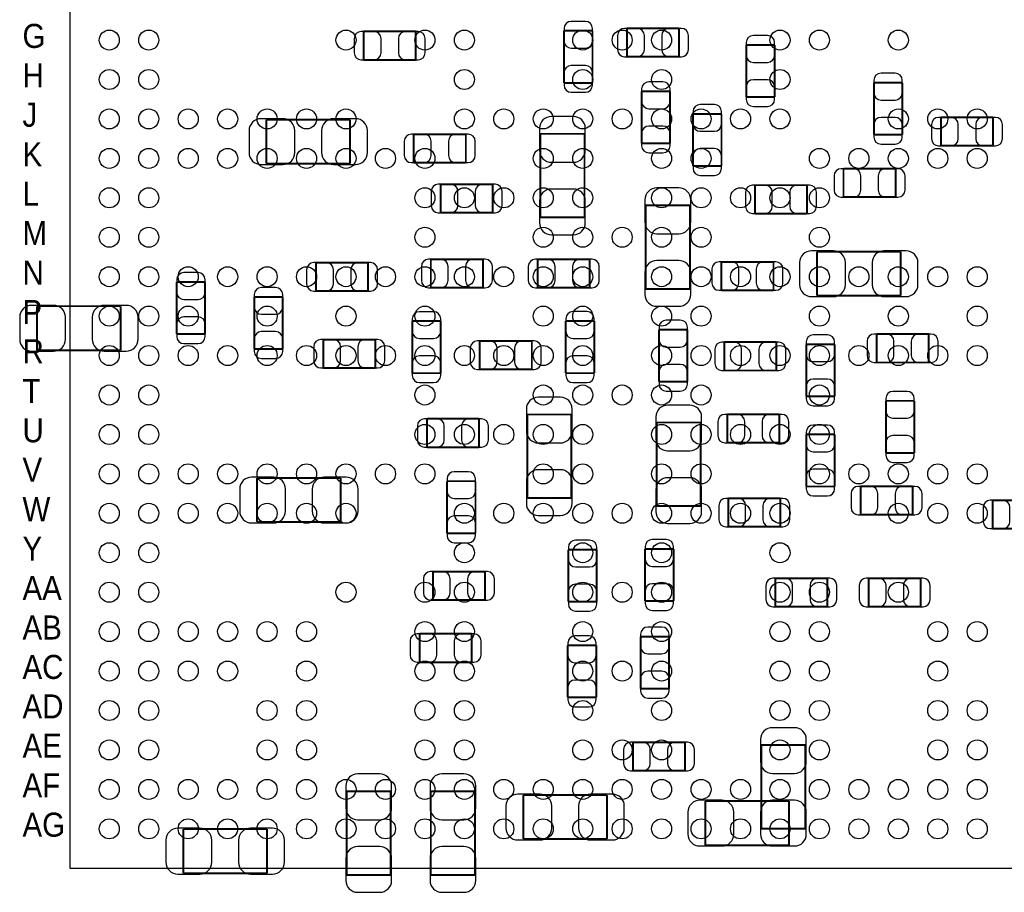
# Model space of a CAD drawing. Extents: x 7.2 to 74.8, y 33.9 to 67.
# Tile 3 of 11: x 25.9 to 38.4, y 45.4 to 56.5. Entities that reach past the tile are written whole.
import ezdxf

# ---------------------------------------------------------------- set-up
doc = ezdxf.new("R2010")
doc.units = 0
for name, color, linetype in [('PG_ASSEMBLY_BOTTOM', 43, 'CONTINUOUS'), ('PG_ASSEMBLY_TOP', 7, 'CONTINUOUS'), ('PIN_BOTTOM', 211, 'CONTINUOUS'), ('PIN_TOP', 173, 'CONTINUOUS')]:
    doc.layers.add(name, color=color, linetype=linetype)

msp = doc.modelspace()

# ---------------------------------------------------------------- linework, layer by layer
at = {"layer": 'PG_ASSEMBLY_BOTTOM', "const_width": 0.024892}
for points in [[(30.93847, 56.34101), (30.278578, 56.34101)], [(30.278578, 56.34101), (30.278578, 55.980838)], [(30.93847, 55.980838), (30.93847, 56.34101)], [(33.179004, 56.349138), (32.818832, 56.349138)], [(32.818832, 56.349138), (32.818832, 55.689246)], [(33.179004, 55.689246), (33.179004, 56.349138)], [(34.27603, 56.38038), (33.616138, 56.38038)], [(33.616138, 56.38038), (33.616138, 56.020208)], [(34.27603, 56.020208), (34.27603, 56.38038)], [(35.487356, 56.169052), (35.127184, 56.169052)], [(35.127184, 56.169052), (35.127184, 55.50916)], [(35.487356, 55.50916), (35.487356, 56.169052)], [(33.616138, 56.020208), (34.27603, 56.020208)], [(30.278578, 55.980838), (30.93847, 55.980838)], [(32.818832, 55.689246), (33.179004, 55.689246)], [(36.745164, 55.691786), (36.745164, 55.031894)], [(37.105336, 55.691786), (36.745164, 55.691786)], [(37.105336, 55.031894), (37.105336, 55.691786)], [(34.161984, 55.581804), (33.801812, 55.581804)], [(33.801812, 55.581804), (33.801812, 54.921912)], [(34.161984, 54.921912), (34.161984, 55.581804)], [(35.127184, 55.50916), (35.487356, 55.50916)], [(34.453576, 55.295546), (34.453576, 54.635654)], [(34.813748, 55.295546), (34.453576, 55.295546)], [(34.813748, 54.635654), (34.813748, 55.295546)], [(30.106366, 55.224172), (29.04617, 55.224172)], [(29.04617, 55.224172), (29.04617, 54.664356)], [(30.106366, 54.664356), (30.106366, 55.224172)], [(38.25494, 55.251858), (37.595048, 55.251858)], [(37.595048, 55.251858), (37.595048, 54.891686)], [(38.25494, 54.891686), (38.25494, 55.251858)], [(31.57347, 55.038244), (30.913578, 55.038244)], [(30.913578, 55.038244), (30.913578, 54.678072)], [(31.57347, 54.678072), (31.57347, 55.038244)], [(32.517588, 55.04307), (32.517588, 53.982874)], [(33.077404, 55.04307), (32.517588, 55.04307)], [(33.077404, 53.982874), (33.077404, 55.04307)], [(36.745164, 55.031894), (37.105336, 55.031894)], [(33.801812, 54.921912), (34.161984, 54.921912)], [(37.595048, 54.891686), (38.25494, 54.891686)], [(29.04617, 54.664356), (30.106366, 54.664356)], [(30.913578, 54.678072), (31.57347, 54.678072)], [(34.453576, 54.635654), (34.813748, 54.635654)], [(37.019992, 54.600602), (36.3601, 54.600602)], [(36.3601, 54.600602), (36.3601, 54.24043)], [(37.019992, 54.24043), (37.019992, 54.600602)], [(31.913322, 54.403244), (31.25343, 54.403244)], [(31.25343, 54.403244), (31.25343, 54.043072)], [(31.913322, 54.043072), (31.913322, 54.403244)], [(35.89782, 54.392322), (35.237928, 54.392322)], [(35.237928, 54.392322), (35.237928, 54.03215)], [(35.89782, 54.03215), (35.89782, 54.392322)], [(36.3601, 54.24043), (37.019992, 54.24043)], [(31.25343, 54.043072), (31.913322, 54.043072)], [(34.413444, 54.136798), (33.853628, 54.136798)], [(33.853628, 54.136798), (33.853628, 53.076602)], [(34.413444, 53.076602), (34.413444, 54.136798)], [(35.237928, 54.03215), (35.89782, 54.03215)], [(32.517588, 53.982874), (33.077404, 53.982874)], [(37.083238, 53.549804), (36.023042, 53.549804)], [(36.023042, 53.549804), (36.023042, 52.989988)], [(37.083238, 52.989988), (37.083238, 53.549804)], [(30.335474, 53.410104), (29.675582, 53.410104)], [(29.675582, 53.410104), (29.675582, 53.049932)], [(30.335474, 53.049932), (30.335474, 53.410104)], [(31.789878, 53.452776), (31.129986, 53.452776)], [(31.129986, 53.452776), (31.129986, 53.092604)], [(31.789878, 53.092604), (31.789878, 53.452776)], [(33.144714, 53.452522), (32.484822, 53.452522)], [(32.484822, 53.452522), (32.484822, 53.09235)], [(33.144714, 53.09235), (33.144714, 53.452522)], [(35.472878, 53.419502), (34.812986, 53.419502)], [(34.812986, 53.419502), (34.812986, 53.05933)], [(35.472878, 53.05933), (35.472878, 53.419502)], [(28.269438, 53.16347), (27.909266, 53.16347)], [(27.909266, 53.16347), (27.909266, 52.503578)], [(28.269438, 52.503578), (28.269438, 53.16347)], [(29.675582, 53.049932), (30.335474, 53.049932)], [(31.129986, 53.092604), (31.789878, 53.092604)], [(32.484822, 53.09235), (33.144714, 53.09235)], [(33.853628, 53.076602), (34.413444, 53.076602)], [(34.812986, 53.05933), (35.472878, 53.05933)], [(29.252672, 52.975002), (28.8925, 52.975002)], [(28.8925, 52.975002), (28.8925, 52.31511)], [(29.252672, 52.31511), (29.252672, 52.975002)], [(36.023042, 52.989988), (37.083238, 52.989988)], [(27.19959, 52.857908), (26.139394, 52.857908)], [(26.139394, 52.857908), (26.139394, 52.298092)], [(27.19959, 52.298092), (27.19959, 52.857908)], [(30.894782, 52.668424), (30.894782, 52.008532)], [(31.254954, 52.668424), (30.894782, 52.668424)], [(31.254954, 52.008532), (31.254954, 52.668424)], [(33.200594, 52.668678), (32.840422, 52.668678)], [(32.840422, 52.668678), (32.840422, 52.008786)], [(33.200594, 52.008786), (33.200594, 52.668678)], [(34.381948, 52.559966), (34.021776, 52.559966)], [(34.021776, 52.559966), (34.021776, 51.900074)], [(34.381948, 51.900074), (34.381948, 52.559966)], [(27.909266, 52.503578), (28.269438, 52.503578)], [(30.425898, 52.434744), (29.766006, 52.434744)], [(29.766006, 52.434744), (29.766006, 52.074572)], [(30.425898, 52.074572), (30.425898, 52.434744)], [(32.409892, 52.416964), (31.75, 52.416964)], [(31.75, 52.416964), (31.75, 52.056792)], [(32.409892, 52.056792), (32.409892, 52.416964)], [(35.508438, 52.402486), (34.848546, 52.402486)], [(34.848546, 52.402486), (34.848546, 52.042314)], [(35.508438, 52.042314), (35.508438, 52.402486)], [(37.438838, 52.504086), (36.778946, 52.504086)], [(36.778946, 52.504086), (36.778946, 52.143914)], [(37.438838, 52.143914), (37.438838, 52.504086)], [(26.139394, 52.298092), (27.19959, 52.298092)], [(28.8925, 52.31511), (29.252672, 52.31511)], [(35.887406, 52.374546), (35.887406, 51.714654)], [(36.247578, 52.374546), (35.887406, 52.374546)], [(36.247578, 51.714654), (36.247578, 52.374546)], [(29.766006, 52.074572), (30.425898, 52.074572)], [(31.75, 52.056792), (32.409892, 52.056792)], [(34.848546, 52.042314), (35.508438, 52.042314)], [(36.778946, 52.143914), (37.438838, 52.143914)], [(30.894782, 52.008532), (31.254954, 52.008532)], [(32.840422, 52.008786), (33.200594, 52.008786)], [(34.021776, 51.900074), (34.381948, 51.900074)], [(35.887406, 51.714654), (36.247578, 51.714654)], [(37.257228, 51.657758), (36.897056, 51.657758)], [(36.897056, 51.657758), (36.897056, 50.997866)], [(37.257228, 50.997866), (37.257228, 51.657758)], [(31.740094, 51.430174), (31.080202, 51.430174)], [(31.080202, 51.430174), (31.080202, 51.070002)], [(31.740094, 51.070002), (31.740094, 51.430174)], [(32.911542, 51.484784), (32.351726, 51.484784)], [(32.351726, 51.484784), (32.351726, 50.424588)], [(32.911542, 50.424588), (32.911542, 51.484784)], [(35.547808, 51.486562), (34.887916, 51.486562)], [(34.887916, 51.486562), (34.887916, 51.12639)], [(35.547808, 51.12639), (35.547808, 51.486562)], [(34.551366, 51.383438), (33.99155, 51.383438)], [(33.99155, 51.383438), (33.99155, 50.323242)], [(34.551366, 50.323242), (34.551366, 51.383438)], [(35.887406, 51.231546), (35.887406, 50.571654)], [(36.247578, 51.231546), (35.887406, 51.231546)], [(36.247578, 50.571654), (36.247578, 51.231546)], [(31.080202, 51.070002), (31.740094, 51.070002)], [(34.887916, 51.12639), (35.547808, 51.12639)], [(36.897056, 50.997866), (37.257228, 50.997866)], [(29.987748, 50.680112), (28.927552, 50.680112)], [(28.927552, 50.680112), (28.927552, 50.120296)], [(29.987748, 50.120296), (29.987748, 50.680112)], [(31.33598, 50.639218), (31.33598, 49.979326)], [(31.696152, 50.639218), (31.33598, 50.639218)], [(31.696152, 49.979326), (31.696152, 50.639218)], [(35.887406, 50.571654), (36.247578, 50.571654)], [(37.235638, 50.573686), (36.575746, 50.573686)], [(36.575746, 50.573686), (36.575746, 50.213514)], [(37.235638, 50.213514), (37.235638, 50.573686)], [(32.351726, 50.424588), (32.911542, 50.424588)], [(35.559238, 50.421286), (34.899346, 50.421286)], [(34.899346, 50.421286), (34.899346, 50.061114)], [(35.559238, 50.061114), (35.559238, 50.421286)], [(33.99155, 50.323242), (34.551366, 50.323242)], [(38.909498, 50.39741), (38.249606, 50.39741)], [(38.249606, 50.39741), (38.249606, 50.037238)], [(36.575746, 50.213514), (37.235638, 50.213514)], [(28.927552, 50.120296), (29.987748, 50.120296)], [(34.899346, 50.061114), (35.559238, 50.061114)], [(38.249606, 50.037238), (38.909498, 50.037238)], [(31.33598, 49.979326), (31.696152, 49.979326)], [(33.846008, 49.779174), (33.846008, 49.119282)], [(34.20618, 49.779174), (33.846008, 49.779174)], [(34.20618, 49.119282), (34.20618, 49.779174)], [(32.872934, 49.771808), (32.872934, 49.111916)], [(33.233106, 49.771808), (32.872934, 49.771808)], [(33.233106, 49.111916), (33.233106, 49.771808)], [(31.815532, 49.492408), (31.15564, 49.492408)], [(31.15564, 49.492408), (31.15564, 49.132236)], [(31.815532, 49.132236), (31.815532, 49.492408)], [(36.15563, 49.407826), (35.495738, 49.407826)], [(35.495738, 49.407826), (35.495738, 49.047654)], [(36.15563, 49.047654), (36.15563, 49.407826)], [(37.338762, 49.407826), (36.67887, 49.407826)], [(36.67887, 49.407826), (36.67887, 49.047654)], [(37.338762, 49.047654), (37.338762, 49.407826)], [(31.15564, 49.132236), (31.815532, 49.132236)], [(32.872934, 49.111916), (33.233106, 49.111916)], [(33.846008, 49.119282), (34.20618, 49.119282)], [(35.495738, 49.047654), (36.15563, 49.047654)], [(36.67887, 49.047654), (37.338762, 49.047654)], [(31.646622, 48.704246), (30.98673, 48.704246)], [(30.98673, 48.704246), (30.98673, 48.344074)], [(31.646622, 48.344074), (31.646622, 48.704246)], [(34.149284, 48.669702), (33.789112, 48.669702)], [(33.789112, 48.669702), (33.789112, 48.00981)], [(34.149284, 48.00981), (34.149284, 48.669702)], [(32.865822, 48.557434), (32.865822, 47.897542)], [(33.225994, 48.557434), (32.865822, 48.557434)], [(33.225994, 47.897542), (33.225994, 48.557434)], [(30.98673, 48.344074), (31.646622, 48.344074)], [(33.789112, 48.00981), (34.149284, 48.00981)], [(32.865822, 47.897542), (33.225994, 47.897542)], [(34.351214, 47.32909), (33.691322, 47.32909)], [(33.691322, 47.32909), (33.691322, 46.968918)], [(34.351214, 46.968918), (34.351214, 47.32909)], [(35.318192, 47.294292), (35.318192, 46.234096)], [(35.878008, 47.294292), (35.318192, 47.294292)], [(35.878008, 46.234096), (35.878008, 47.294292)], [(33.691322, 46.968918), (34.351214, 46.968918)], [(30.062424, 46.707044), (30.062424, 45.646848)], [(30.62224, 46.707044), (30.062424, 46.707044)], [(30.62224, 45.646848), (30.62224, 46.707044)], [(31.13024, 46.707044), (31.13024, 45.646848)], [(31.690056, 46.707044), (31.13024, 46.707044)], [(31.690056, 45.646848), (31.690056, 46.707044)], [(33.36163, 46.661324), (32.301434, 46.661324)], [(32.301434, 46.661324), (32.301434, 46.101508)], [(33.36163, 46.101508), (33.36163, 46.661324)], [(35.668204, 46.584108), (34.608008, 46.584108)], [(34.608008, 46.584108), (34.608008, 46.024292)], [(35.668204, 46.024292), (35.668204, 46.584108)], [(29.05379, 46.228508), (27.993594, 46.228508)], [(27.993594, 46.228508), (27.993594, 45.668692)], [(29.05379, 45.668692), (29.05379, 46.228508)], [(35.318192, 46.234096), (35.878008, 46.234096)], [(32.301434, 46.101508), (33.36163, 46.101508)], [(34.608008, 46.024292), (35.668204, 46.024292)], [(27.993594, 45.668692), (29.05379, 45.668692)], [(30.062424, 45.646848), (30.62224, 45.646848)], [(31.13024, 45.646848), (31.690056, 45.646848)]]:
    msp.add_lwpolyline(points, dxfattribs=at)
at = {"layer": 'PG_ASSEMBLY_TOP'}
for points in [[(26.554938, 59.33186), (26.554938, 45.731938)], [(26.554938, 45.731938), (40.55491, 45.731938)]]:
    msp.add_lwpolyline(points, dxfattribs=at)
at = {"layer": 'PIN_BOTTOM'}
for points in [[(32.818832, 56.37911), (32.818832, 56.21909, 0.413587), (32.909002, 56.129174), (33.088834, 56.129174, 0.413587), (33.179004, 56.21909), (33.179004, 56.37911, 0.413587), (33.088834, 56.469026), (32.909002, 56.469026, 0.413587)], [(30.248606, 55.980838), (30.408626, 55.980838, 0.413587), (30.498542, 56.071008), (30.498542, 56.25084, 0.413587), (30.408626, 56.34101), (30.248606, 56.34101, 0.413587), (30.15869, 56.25084), (30.15869, 56.071008, 0.413587)], [(30.968442, 56.34101), (30.808422, 56.34101, 0.413587), (30.718506, 56.25084), (30.718506, 56.071008, 0.413587), (30.808422, 55.980838), (30.968442, 55.980838, 0.413587), (31.058358, 56.071008), (31.058358, 56.25084, 0.413587)], [(33.586166, 56.020208), (33.746186, 56.020208, 0.413587), (33.836102, 56.110378), (33.836102, 56.29021, 0.413587), (33.746186, 56.38038), (33.586166, 56.38038, 0.413587), (33.49625, 56.29021), (33.49625, 56.110378, 0.413587)], [(34.306002, 56.38038), (34.145982, 56.38038, 0.413587), (34.056066, 56.29021), (34.056066, 56.110378, 0.413587), (34.145982, 56.020208), (34.306002, 56.020208, 0.413587), (34.395918, 56.110378), (34.395918, 56.29021, 0.413587)], [(35.127184, 56.199024), (35.127184, 56.039004, 0.413587), (35.217354, 55.949088), (35.397186, 55.949088, 0.413587), (35.487356, 56.039004), (35.487356, 56.199024, 0.413587), (35.397186, 56.28894), (35.217354, 56.28894, 0.413587)], [(33.179004, 55.659274), (33.179004, 55.819294, 0.413587), (33.088834, 55.90921), (32.909002, 55.90921, 0.413587), (32.818832, 55.819294), (32.818832, 55.659274, 0.413587), (32.909002, 55.569358), (33.088834, 55.569358, 0.413587)], [(36.745164, 55.721758), (36.745164, 55.561738, 0.413587), (36.835334, 55.471822), (37.015166, 55.471822, 0.413587), (37.105336, 55.561738), (37.105336, 55.721758, 0.413587), (37.015166, 55.811674), (36.835334, 55.811674, 0.413587)], [(33.801812, 55.611776), (33.801812, 55.451756, 0.413587), (33.891982, 55.36184), (34.071814, 55.36184, 0.413587), (34.161984, 55.451756), (34.161984, 55.611776, 0.413587), (34.071814, 55.701692), (33.891982, 55.701692, 0.413587)], [(35.487356, 55.479188), (35.487356, 55.639208, 0.413587), (35.397186, 55.729124), (35.217354, 55.729124, 0.413587), (35.127184, 55.639208), (35.127184, 55.479188, 0.413587), (35.217354, 55.389272), (35.397186, 55.389272, 0.413587)], [(34.453576, 55.325518), (34.453576, 55.165498, 0.413587), (34.543746, 55.075582), (34.723578, 55.075582, 0.413587), (34.813748, 55.165498), (34.813748, 55.325518, 0.413587), (34.723578, 55.415434), (34.543746, 55.415434, 0.413587)], [(28.97632, 54.654196), (29.256228, 54.654196, 0.414846), (29.406342, 54.80431), (29.406342, 55.084218, 0.414846), (29.256228, 55.234332), (28.97632, 55.234332, 0.414846), (28.826206, 55.084218), (28.826206, 54.80431, 0.414846)], [(30.176216, 55.234332), (29.896308, 55.234332, 0.414846), (29.746194, 55.084218), (29.746194, 54.80431, 0.414846), (29.896308, 54.654196), (30.176216, 54.654196, 0.414846), (30.32633, 54.80431), (30.32633, 55.084218, 0.414846)], [(32.507428, 55.11292), (32.507428, 54.833012, 0.414846), (32.657542, 54.682898), (32.93745, 54.682898, 0.414846), (33.087564, 54.833012), (33.087564, 55.11292, 0.414846), (32.93745, 55.263034), (32.657542, 55.263034, 0.414846)], [(37.105336, 55.001922), (37.105336, 55.161942, 0.413587), (37.015166, 55.251858), (36.835334, 55.251858, 0.413587), (36.745164, 55.161942), (36.745164, 55.001922, 0.413587), (36.835334, 54.912006), (37.015166, 54.912006, 0.413587)], [(37.565076, 54.891686), (37.725096, 54.891686, 0.413587), (37.815012, 54.981856), (37.815012, 55.161688, 0.413587), (37.725096, 55.251858), (37.565076, 55.251858, 0.413587), (37.47516, 55.161688), (37.47516, 54.981856, 0.413587)], [(38.284912, 55.251858), (38.124892, 55.251858, 0.413587), (38.034976, 55.161688), (38.034976, 54.981856, 0.413587), (38.124892, 54.891686), (38.284912, 54.891686, 0.413587), (38.374828, 54.981856), (38.374828, 55.161688, 0.413587)], [(30.883606, 54.678072), (31.043626, 54.678072, 0.413587), (31.133542, 54.768242), (31.133542, 54.948074, 0.413587), (31.043626, 55.038244), (30.883606, 55.038244, 0.413587), (30.79369, 54.948074), (30.79369, 54.768242, 0.413587)], [(31.603442, 55.038244), (31.443422, 55.038244, 0.413587), (31.353506, 54.948074), (31.353506, 54.768242, 0.413587), (31.443422, 54.678072), (31.603442, 54.678072, 0.413587), (31.693358, 54.768242), (31.693358, 54.948074, 0.413587)], [(34.161984, 54.89194), (34.161984, 55.05196, 0.413587), (34.071814, 55.141876), (33.891982, 55.141876, 0.413587), (33.801812, 55.05196), (33.801812, 54.89194, 0.413587), (33.891982, 54.802024), (34.071814, 54.802024, 0.413587)], [(34.813748, 54.605682), (34.813748, 54.765702, 0.413587), (34.723578, 54.855618), (34.543746, 54.855618, 0.413587), (34.453576, 54.765702), (34.453576, 54.605682, 0.413587), (34.543746, 54.515766), (34.723578, 54.515766, 0.413587)], [(36.330128, 54.24043), (36.490148, 54.24043, 0.413587), (36.580064, 54.3306), (36.580064, 54.510432, 0.413587), (36.490148, 54.600602), (36.330128, 54.600602, 0.413587), (36.240212, 54.510432), (36.240212, 54.3306, 0.413587)], [(37.049964, 54.600602), (36.889944, 54.600602, 0.413587), (36.800028, 54.510432), (36.800028, 54.3306, 0.413587), (36.889944, 54.24043), (37.049964, 54.24043, 0.413587), (37.13988, 54.3306), (37.13988, 54.510432, 0.413587)], [(31.223458, 54.043072), (31.383478, 54.043072, 0.413587), (31.473394, 54.133242), (31.473394, 54.313074, 0.413587), (31.383478, 54.403244), (31.223458, 54.403244, 0.413587), (31.133542, 54.313074), (31.133542, 54.133242, 0.413587)], [(31.943294, 54.403244), (31.783274, 54.403244, 0.413587), (31.693358, 54.313074), (31.693358, 54.133242, 0.413587), (31.783274, 54.043072), (31.943294, 54.043072, 0.413587), (32.03321, 54.133242), (32.03321, 54.313074, 0.413587)], [(33.087564, 53.913024), (33.087564, 54.192932, 0.414846), (32.93745, 54.343046), (32.657542, 54.343046, 0.414846), (32.507428, 54.192932), (32.507428, 53.913024, 0.414846), (32.657542, 53.76291), (32.93745, 53.76291, 0.414846)], [(33.843468, 54.206648), (33.843468, 53.92674, 0.414846), (33.993582, 53.776626), (34.27349, 53.776626, 0.414846), (34.423604, 53.92674), (34.423604, 54.206648, 0.414846), (34.27349, 54.356762), (33.993582, 54.356762, 0.414846)], [(35.207956, 54.03215), (35.367976, 54.03215, 0.413587), (35.457892, 54.12232), (35.457892, 54.302152, 0.413587), (35.367976, 54.392322), (35.207956, 54.392322, 0.413587), (35.11804, 54.302152), (35.11804, 54.12232, 0.413587)], [(35.927792, 54.392322), (35.767772, 54.392322, 0.413587), (35.677856, 54.302152), (35.677856, 54.12232, 0.413587), (35.767772, 54.03215), (35.927792, 54.03215, 0.413587), (36.017708, 54.12232), (36.017708, 54.302152, 0.413587)], [(35.953192, 52.979828), (36.2331, 52.979828, 0.414846), (36.383214, 53.129942), (36.383214, 53.40985, 0.414846), (36.2331, 53.559964), (35.953192, 53.559964, 0.414846), (35.803078, 53.40985), (35.803078, 53.129942, 0.414846)], [(37.153088, 53.559964), (36.87318, 53.559964, 0.414846), (36.723066, 53.40985), (36.723066, 53.129942, 0.414846), (36.87318, 52.979828), (37.153088, 52.979828, 0.414846), (37.303202, 53.129942), (37.303202, 53.40985, 0.414846)], [(29.64561, 53.049932), (29.80563, 53.049932, 0.413587), (29.895546, 53.140102), (29.895546, 53.319934, 0.413587), (29.80563, 53.410104), (29.64561, 53.410104, 0.413587), (29.555694, 53.319934), (29.555694, 53.140102, 0.413587)], [(30.365446, 53.410104), (30.205426, 53.410104, 0.413587), (30.11551, 53.319934), (30.11551, 53.140102, 0.413587), (30.205426, 53.049932), (30.365446, 53.049932, 0.413587), (30.455362, 53.140102), (30.455362, 53.319934, 0.413587)], [(31.100014, 53.092604), (31.260034, 53.092604, 0.413587), (31.34995, 53.182774), (31.34995, 53.362606, 0.413587), (31.260034, 53.452776), (31.100014, 53.452776, 0.413587), (31.010098, 53.362606), (31.010098, 53.182774, 0.413587)], [(31.81985, 53.452776), (31.65983, 53.452776, 0.413587), (31.569914, 53.362606), (31.569914, 53.182774, 0.413587), (31.65983, 53.092604), (31.81985, 53.092604, 0.413587), (31.909766, 53.182774), (31.909766, 53.362606, 0.413587)], [(32.45485, 53.09235), (32.61487, 53.09235, 0.413587), (32.704786, 53.18252), (32.704786, 53.362352, 0.413587), (32.61487, 53.452522), (32.45485, 53.452522, 0.413587), (32.364934, 53.362352), (32.364934, 53.18252, 0.413587)], [(33.174686, 53.452522), (33.014666, 53.452522, 0.413587), (32.92475, 53.362352), (32.92475, 53.18252, 0.413587), (33.014666, 53.09235), (33.174686, 53.09235, 0.413587), (33.264602, 53.18252), (33.264602, 53.362352, 0.413587)], [(34.423604, 53.006752), (34.423604, 53.28666, 0.414846), (34.27349, 53.436774), (33.993582, 53.436774, 0.414846), (33.843468, 53.28666), (33.843468, 53.006752, 0.414846), (33.993582, 52.856638), (34.27349, 52.856638, 0.414846)], [(34.783014, 53.05933), (34.943034, 53.05933, 0.413587), (35.03295, 53.1495), (35.03295, 53.329332, 0.413587), (34.943034, 53.419502), (34.783014, 53.419502, 0.413587), (34.693098, 53.329332), (34.693098, 53.1495, 0.413587)], [(35.50285, 53.419502), (35.34283, 53.419502, 0.413587), (35.252914, 53.329332), (35.252914, 53.1495, 0.413587), (35.34283, 53.05933), (35.50285, 53.05933, 0.413587), (35.592766, 53.1495), (35.592766, 53.329332, 0.413587)], [(27.909266, 53.193442), (27.909266, 53.033422, 0.413587), (27.999436, 52.943506), (28.179268, 52.943506, 0.413587), (28.269438, 53.033422), (28.269438, 53.193442, 0.413587), (28.179268, 53.283358), (27.999436, 53.283358, 0.413587)], [(28.8925, 53.004974), (28.8925, 52.844954, 0.413587), (28.98267, 52.755038), (29.162502, 52.755038, 0.413587), (29.252672, 52.844954), (29.252672, 53.004974, 0.413587), (29.162502, 53.09489), (28.98267, 53.09489, 0.413587)], [(26.069544, 52.287932), (26.349452, 52.287932, 0.414846), (26.499566, 52.438046), (26.499566, 52.717954, 0.414846), (26.349452, 52.868068), (26.069544, 52.868068, 0.414846), (25.91943, 52.717954), (25.91943, 52.438046, 0.414846)], [(27.26944, 52.868068), (26.989532, 52.868068, 0.414846), (26.839418, 52.717954), (26.839418, 52.438046, 0.414846), (26.989532, 52.287932), (27.26944, 52.287932, 0.414846), (27.419554, 52.438046), (27.419554, 52.717954, 0.414846)], [(30.894782, 52.698396), (30.894782, 52.538376, 0.413587), (30.984952, 52.44846), (31.164784, 52.44846, 0.413587), (31.254954, 52.538376), (31.254954, 52.698396, 0.413587), (31.164784, 52.788312), (30.984952, 52.788312, 0.413587)], [(32.840422, 52.69865), (32.840422, 52.53863, 0.413587), (32.930592, 52.448714), (33.110424, 52.448714, 0.413587), (33.200594, 52.53863), (33.200594, 52.69865, 0.413587), (33.110424, 52.788566), (32.930592, 52.788566, 0.413587)], [(28.269438, 52.473606), (28.269438, 52.633626, 0.413587), (28.179268, 52.723542), (27.999436, 52.723542, 0.413587), (27.909266, 52.633626), (27.909266, 52.473606, 0.413587), (27.999436, 52.38369), (28.179268, 52.38369, 0.413587)], [(34.021776, 52.589938), (34.021776, 52.429918, 0.413587), (34.111946, 52.340002), (34.291778, 52.340002, 0.413587), (34.381948, 52.429918), (34.381948, 52.589938, 0.413587), (34.291778, 52.679854), (34.111946, 52.679854, 0.413587)], [(29.252672, 52.285138), (29.252672, 52.445158, 0.413587), (29.162502, 52.535074), (28.98267, 52.535074, 0.413587), (28.8925, 52.445158), (28.8925, 52.285138, 0.413587), (28.98267, 52.195222), (29.162502, 52.195222, 0.413587)], [(29.736034, 52.074572), (29.896054, 52.074572, 0.413587), (29.98597, 52.164742), (29.98597, 52.344574, 0.413587), (29.896054, 52.434744), (29.736034, 52.434744, 0.413587), (29.646118, 52.344574), (29.646118, 52.164742, 0.413587)], [(30.45587, 52.434744), (30.29585, 52.434744, 0.413587), (30.205934, 52.344574), (30.205934, 52.164742, 0.413587), (30.29585, 52.074572), (30.45587, 52.074572, 0.413587), (30.545786, 52.164742), (30.545786, 52.344574, 0.413587)], [(31.720028, 52.056792), (31.880048, 52.056792, 0.413587), (31.969964, 52.146962), (31.969964, 52.326794, 0.413587), (31.880048, 52.416964), (31.720028, 52.416964, 0.413587), (31.630112, 52.326794), (31.630112, 52.146962, 0.413587)], [(32.439864, 52.416964), (32.279844, 52.416964, 0.413587), (32.189928, 52.326794), (32.189928, 52.146962, 0.413587), (32.279844, 52.056792), (32.439864, 52.056792, 0.413587), (32.52978, 52.146962), (32.52978, 52.326794, 0.413587)], [(35.887406, 52.404518), (35.887406, 52.244498, 0.413587), (35.977576, 52.154582), (36.157408, 52.154582, 0.413587), (36.247578, 52.244498), (36.247578, 52.404518, 0.413587), (36.157408, 52.494434), (35.977576, 52.494434, 0.413587)], [(36.748974, 52.143914), (36.908994, 52.143914, 0.413587), (36.99891, 52.234084), (36.99891, 52.413916, 0.413587), (36.908994, 52.504086), (36.748974, 52.504086, 0.413587), (36.659058, 52.413916), (36.659058, 52.234084, 0.413587)], [(37.46881, 52.504086), (37.30879, 52.504086, 0.413587), (37.218874, 52.413916), (37.218874, 52.234084, 0.413587), (37.30879, 52.143914), (37.46881, 52.143914, 0.413587), (37.558726, 52.234084), (37.558726, 52.413916, 0.413587)], [(34.818574, 52.042314), (34.978594, 52.042314, 0.413587), (35.06851, 52.132484), (35.06851, 52.312316, 0.413587), (34.978594, 52.402486), (34.818574, 52.402486, 0.413587), (34.728658, 52.312316), (34.728658, 52.132484, 0.413587)], [(35.53841, 52.402486), (35.37839, 52.402486, 0.413587), (35.288474, 52.312316), (35.288474, 52.132484, 0.413587), (35.37839, 52.042314), (35.53841, 52.042314, 0.413587), (35.628326, 52.132484), (35.628326, 52.312316, 0.413587)], [(31.254954, 51.97856), (31.254954, 52.13858, 0.413587), (31.164784, 52.228496), (30.984952, 52.228496, 0.413587), (30.894782, 52.13858), (30.894782, 51.97856, 0.413587), (30.984952, 51.888644), (31.164784, 51.888644, 0.413587)], [(33.200594, 51.978814), (33.200594, 52.138834, 0.413587), (33.110424, 52.22875), (32.930592, 52.22875, 0.413587), (32.840422, 52.138834), (32.840422, 51.978814, 0.413587), (32.930592, 51.888898), (33.110424, 51.888898, 0.413587)], [(34.381948, 51.870102), (34.381948, 52.030122, 0.413587), (34.291778, 52.120038), (34.111946, 52.120038, 0.413587), (34.021776, 52.030122), (34.021776, 51.870102, 0.413587), (34.111946, 51.780186), (34.291778, 51.780186, 0.413587)], [(36.247578, 51.684682), (36.247578, 51.844702, 0.413587), (36.157408, 51.934618), (35.977576, 51.934618, 0.413587), (35.887406, 51.844702), (35.887406, 51.684682, 0.413587), (35.977576, 51.594766), (36.157408, 51.594766, 0.413587)], [(32.341566, 51.554634), (32.341566, 51.274726, 0.414846), (32.49168, 51.124612), (32.771588, 51.124612, 0.414846), (32.921702, 51.274726), (32.921702, 51.554634, 0.414846), (32.771588, 51.704748), (32.49168, 51.704748, 0.414846)], [(36.897056, 51.68773), (36.897056, 51.52771, 0.413587), (36.987226, 51.437794), (37.167058, 51.437794, 0.413587), (37.257228, 51.52771), (37.257228, 51.68773, 0.413587), (37.167058, 51.777646), (36.987226, 51.777646, 0.413587)], [(33.98139, 51.453288), (33.98139, 51.17338, 0.414846), (34.131504, 51.023266), (34.411412, 51.023266, 0.414846), (34.561526, 51.17338), (34.561526, 51.453288, 0.414846), (34.411412, 51.603402), (34.131504, 51.603402, 0.414846)], [(31.05023, 51.070002), (31.21025, 51.070002, 0.413587), (31.300166, 51.160172), (31.300166, 51.340004, 0.413587), (31.21025, 51.430174), (31.05023, 51.430174, 0.413587), (30.960314, 51.340004), (30.960314, 51.160172, 0.413587)], [(31.770066, 51.430174), (31.610046, 51.430174, 0.413587), (31.52013, 51.340004), (31.52013, 51.160172, 0.413587), (31.610046, 51.070002), (31.770066, 51.070002, 0.413587), (31.859982, 51.160172), (31.859982, 51.340004, 0.413587)], [(34.857944, 51.12639), (35.017964, 51.12639, 0.413587), (35.10788, 51.21656), (35.10788, 51.396392, 0.413587), (35.017964, 51.486562), (34.857944, 51.486562, 0.413587), (34.768028, 51.396392), (34.768028, 51.21656, 0.413587)], [(35.57778, 51.486562), (35.41776, 51.486562, 0.413587), (35.327844, 51.396392), (35.327844, 51.21656, 0.413587), (35.41776, 51.12639), (35.57778, 51.12639, 0.413587), (35.667696, 51.21656), (35.667696, 51.396392, 0.413587)], [(35.887406, 51.261518), (35.887406, 51.101498, 0.413587), (35.977576, 51.011582), (36.157408, 51.011582, 0.413587), (36.247578, 51.101498), (36.247578, 51.261518, 0.413587), (36.157408, 51.351434), (35.977576, 51.351434, 0.413587)], [(37.257228, 50.967894), (37.257228, 51.127914, 0.413587), (37.167058, 51.21783), (36.987226, 51.21783, 0.413587), (36.897056, 51.127914), (36.897056, 50.967894, 0.413587), (36.987226, 50.877978), (37.167058, 50.877978, 0.413587)], [(36.247578, 50.541682), (36.247578, 50.701702, 0.413587), (36.157408, 50.791618), (35.977576, 50.791618, 0.413587), (35.887406, 50.701702), (35.887406, 50.541682, 0.413587), (35.977576, 50.451766), (36.157408, 50.451766, 0.413587)], [(28.857702, 50.110136), (29.13761, 50.110136, 0.414846), (29.287724, 50.26025), (29.287724, 50.540158, 0.414846), (29.13761, 50.690272), (28.857702, 50.690272, 0.414846), (28.707588, 50.540158), (28.707588, 50.26025, 0.414846)], [(30.057598, 50.690272), (29.77769, 50.690272, 0.414846), (29.627576, 50.540158), (29.627576, 50.26025, 0.414846), (29.77769, 50.110136), (30.057598, 50.110136, 0.414846), (30.207712, 50.26025), (30.207712, 50.540158, 0.414846)], [(31.33598, 50.66919), (31.33598, 50.50917, 0.413587), (31.42615, 50.419254), (31.605982, 50.419254, 0.413587), (31.696152, 50.50917), (31.696152, 50.66919, 0.413587), (31.605982, 50.759106), (31.42615, 50.759106, 0.413587)], [(32.921702, 50.354738), (32.921702, 50.634646, 0.414846), (32.771588, 50.78476), (32.49168, 50.78476, 0.414846), (32.341566, 50.634646), (32.341566, 50.354738, 0.414846), (32.49168, 50.204624), (32.771588, 50.204624, 0.414846)], [(34.561526, 50.253392), (34.561526, 50.5333, 0.414846), (34.411412, 50.683414), (34.131504, 50.683414, 0.414846), (33.98139, 50.5333), (33.98139, 50.253392, 0.414846), (34.131504, 50.103278), (34.411412, 50.103278, 0.414846)], [(36.545774, 50.213514), (36.705794, 50.213514, 0.413587), (36.79571, 50.303684), (36.79571, 50.483516, 0.413587), (36.705794, 50.573686), (36.545774, 50.573686, 0.413587), (36.455858, 50.483516), (36.455858, 50.303684, 0.413587)], [(37.26561, 50.573686), (37.10559, 50.573686, 0.413587), (37.015674, 50.483516), (37.015674, 50.303684, 0.413587), (37.10559, 50.213514), (37.26561, 50.213514, 0.413587), (37.355526, 50.303684), (37.355526, 50.483516, 0.413587)], [(34.869374, 50.061114), (35.029394, 50.061114, 0.413587), (35.11931, 50.151284), (35.11931, 50.331116, 0.413587), (35.029394, 50.421286), (34.869374, 50.421286, 0.413587), (34.779458, 50.331116), (34.779458, 50.151284, 0.413587)], [(35.58921, 50.421286), (35.42919, 50.421286, 0.413587), (35.339274, 50.331116), (35.339274, 50.151284, 0.413587), (35.42919, 50.061114), (35.58921, 50.061114, 0.413587), (35.679126, 50.151284), (35.679126, 50.331116, 0.413587)], [(38.219634, 50.037238), (38.379654, 50.037238, 0.413587), (38.46957, 50.127408), (38.46957, 50.30724, 0.413587), (38.379654, 50.39741), (38.219634, 50.39741, 0.413587), (38.129718, 50.30724), (38.129718, 50.127408, 0.413587)], [(31.696152, 49.949354), (31.696152, 50.109374, 0.413587), (31.605982, 50.19929), (31.42615, 50.19929, 0.413587), (31.33598, 50.109374), (31.33598, 49.949354, 0.413587), (31.42615, 49.859438), (31.605982, 49.859438, 0.413587)], [(32.872934, 49.80178), (32.872934, 49.64176, 0.413587), (32.963104, 49.551844), (33.142936, 49.551844, 0.413587), (33.233106, 49.64176), (33.233106, 49.80178, 0.413587), (33.142936, 49.891696), (32.963104, 49.891696, 0.413587)], [(33.846008, 49.809146), (33.846008, 49.649126, 0.413587), (33.936178, 49.55921), (34.11601, 49.55921, 0.413587), (34.20618, 49.649126), (34.20618, 49.809146, 0.413587), (34.11601, 49.899062), (33.936178, 49.899062, 0.413587)], [(31.125668, 49.132236), (31.285688, 49.132236, 0.413587), (31.375604, 49.222406), (31.375604, 49.402238, 0.413587), (31.285688, 49.492408), (31.125668, 49.492408, 0.413587), (31.035752, 49.402238), (31.035752, 49.222406, 0.413587)], [(31.845504, 49.492408), (31.685484, 49.492408, 0.413587), (31.595568, 49.402238), (31.595568, 49.222406, 0.413587), (31.685484, 49.132236), (31.845504, 49.132236, 0.413587), (31.93542, 49.222406), (31.93542, 49.402238, 0.413587)], [(33.233106, 49.081944), (33.233106, 49.241964, 0.413587), (33.142936, 49.33188), (32.963104, 49.33188, 0.413587), (32.872934, 49.241964), (32.872934, 49.081944, 0.413587), (32.963104, 48.992028), (33.142936, 48.992028, 0.413587)], [(34.20618, 49.08931), (34.20618, 49.24933, 0.413587), (34.11601, 49.339246), (33.936178, 49.339246, 0.413587), (33.846008, 49.24933), (33.846008, 49.08931, 0.413587), (33.936178, 48.999394), (34.11601, 48.999394, 0.413587)], [(35.465766, 49.047654), (35.625786, 49.047654, 0.413587), (35.715702, 49.137824), (35.715702, 49.317656, 0.413587), (35.625786, 49.407826), (35.465766, 49.407826, 0.413587), (35.37585, 49.317656), (35.37585, 49.137824, 0.413587)], [(36.185602, 49.407826), (36.025582, 49.407826, 0.413587), (35.935666, 49.317656), (35.935666, 49.137824, 0.413587), (36.025582, 49.047654), (36.185602, 49.047654, 0.413587), (36.275518, 49.137824), (36.275518, 49.317656, 0.413587)], [(36.648898, 49.047654), (36.808918, 49.047654, 0.413587), (36.898834, 49.137824), (36.898834, 49.317656, 0.413587), (36.808918, 49.407826), (36.648898, 49.407826, 0.413587), (36.558982, 49.317656), (36.558982, 49.137824, 0.413587)], [(37.368734, 49.407826), (37.208714, 49.407826, 0.413587), (37.118798, 49.317656), (37.118798, 49.137824, 0.413587), (37.208714, 49.047654), (37.368734, 49.047654, 0.413587), (37.45865, 49.137824), (37.45865, 49.317656, 0.413587)], [(30.956758, 48.344074), (31.116778, 48.344074, 0.413587), (31.206694, 48.434244), (31.206694, 48.614076, 0.413587), (31.116778, 48.704246), (30.956758, 48.704246, 0.413587), (30.866842, 48.614076), (30.866842, 48.434244, 0.413587)], [(31.676594, 48.704246), (31.516574, 48.704246, 0.413587), (31.426658, 48.614076), (31.426658, 48.434244, 0.413587), (31.516574, 48.344074), (31.676594, 48.344074, 0.413587), (31.76651, 48.434244), (31.76651, 48.614076, 0.413587)], [(32.865822, 48.587406), (32.865822, 48.427386, 0.413587), (32.955992, 48.33747), (33.135824, 48.33747, 0.413587), (33.225994, 48.427386), (33.225994, 48.587406, 0.413587), (33.135824, 48.677322), (32.955992, 48.677322, 0.413587)], [(33.789112, 48.699674), (33.789112, 48.539654, 0.413587), (33.879282, 48.449738), (34.059114, 48.449738, 0.413587), (34.149284, 48.539654), (34.149284, 48.699674, 0.413587), (34.059114, 48.78959), (33.879282, 48.78959, 0.413587)], [(34.149284, 47.979838), (34.149284, 48.139858, 0.413587), (34.059114, 48.229774), (33.879282, 48.229774, 0.413587), (33.789112, 48.139858), (33.789112, 47.979838, 0.413587), (33.879282, 47.889922), (34.059114, 47.889922, 0.413587)], [(33.225994, 47.86757), (33.225994, 48.02759, 0.413587), (33.135824, 48.117506), (32.955992, 48.117506, 0.413587), (32.865822, 48.02759), (32.865822, 47.86757, 0.413587), (32.955992, 47.777654), (33.135824, 47.777654, 0.413587)], [(35.308032, 47.364142), (35.308032, 47.084234, 0.414846), (35.458146, 46.93412), (35.738054, 46.93412, 0.414846), (35.888168, 47.084234), (35.888168, 47.364142, 0.414846), (35.738054, 47.514256), (35.458146, 47.514256, 0.414846)], [(33.66135, 46.968918), (33.82137, 46.968918, 0.413587), (33.911286, 47.059088), (33.911286, 47.23892, 0.413587), (33.82137, 47.32909), (33.66135, 47.32909, 0.413587), (33.571434, 47.23892), (33.571434, 47.059088, 0.413587)], [(34.381186, 47.32909), (34.221166, 47.32909, 0.413587), (34.13125, 47.23892), (34.13125, 47.059088, 0.413587), (34.221166, 46.968918), (34.381186, 46.968918, 0.413587), (34.471102, 47.059088), (34.471102, 47.23892, 0.413587)], [(30.052264, 46.776894), (30.052264, 46.496986, 0.414846), (30.202378, 46.346872), (30.482286, 46.346872, 0.414846), (30.6324, 46.496986), (30.6324, 46.776894, 0.414846), (30.482286, 46.927008), (30.202378, 46.927008, 0.414846)], [(31.12008, 46.776894), (31.12008, 46.496986, 0.414846), (31.270194, 46.346872), (31.550102, 46.346872, 0.414846), (31.700216, 46.496986), (31.700216, 46.776894, 0.414846), (31.550102, 46.927008), (31.270194, 46.927008, 0.414846)], [(32.231584, 46.091348), (32.511492, 46.091348, 0.414846), (32.661606, 46.241462), (32.661606, 46.52137, 0.414846), (32.511492, 46.671484), (32.231584, 46.671484, 0.414846), (32.08147, 46.52137), (32.08147, 46.241462, 0.414846)], [(33.43148, 46.671484), (33.151572, 46.671484, 0.414846), (33.001458, 46.52137), (33.001458, 46.241462, 0.414846), (33.151572, 46.091348), (33.43148, 46.091348, 0.414846), (33.581594, 46.241462), (33.581594, 46.52137, 0.414846)], [(34.538158, 46.014132), (34.818066, 46.014132, 0.414846), (34.96818, 46.164246), (34.96818, 46.444154, 0.414846), (34.818066, 46.594268), (34.538158, 46.594268, 0.414846), (34.388044, 46.444154), (34.388044, 46.164246, 0.414846)], [(35.738054, 46.594268), (35.458146, 46.594268, 0.414846), (35.308032, 46.444154), (35.308032, 46.164246, 0.414846), (35.458146, 46.014132), (35.738054, 46.014132, 0.414846), (35.888168, 46.164246), (35.888168, 46.444154, 0.414846)], [(35.888168, 46.164246), (35.888168, 46.444154, 0.414846), (35.738054, 46.594268), (35.458146, 46.594268, 0.414846), (35.308032, 46.444154), (35.308032, 46.164246, 0.414846), (35.458146, 46.014132), (35.738054, 46.014132, 0.414846)], [(27.923744, 45.658532), (28.203652, 45.658532, 0.414846), (28.353766, 45.808646), (28.353766, 46.088554, 0.414846), (28.203652, 46.238668), (27.923744, 46.238668, 0.414846), (27.77363, 46.088554), (27.77363, 45.808646, 0.414846)], [(29.12364, 46.238668), (28.843732, 46.238668, 0.414846), (28.693618, 46.088554), (28.693618, 45.808646, 0.414846), (28.843732, 45.658532), (29.12364, 45.658532, 0.414846), (29.273754, 45.808646), (29.273754, 46.088554, 0.414846)], [(30.6324, 45.576998), (30.6324, 45.856906, 0.414846), (30.482286, 46.00702), (30.202378, 46.00702, 0.414846), (30.052264, 45.856906), (30.052264, 45.576998, 0.414846), (30.202378, 45.426884), (30.482286, 45.426884, 0.414846)], [(31.700216, 45.576998), (31.700216, 45.856906, 0.414846), (31.550102, 46.00702), (31.270194, 46.00702, 0.414846), (31.12008, 45.856906), (31.12008, 45.576998, 0.414846), (31.270194, 45.426884), (31.550102, 45.426884, 0.414846)]]:
    msp.add_lwpolyline(points, format="xyb", close=True, dxfattribs=at)
at = {"layer": 'PIN_TOP'}
for centre in [(27.05481, 56.232044), (27.554936, 56.232044), (30.054804, 56.232044), (31.055056, 56.232044), (31.554928, 56.232044), (33.055052, 56.232044), (33.554924, 56.232044), (34.054796, 56.232044), (35.55492, 56.232044), (36.054792, 56.232044), (37.055044, 56.232044), (27.05481, 55.731918), (27.554936, 55.731918), (31.554928, 55.731918), (33.055052, 55.731918), (34.054796, 55.731918), (35.55492, 55.731918), (27.05481, 55.231792), (27.554936, 55.231792), (28.054808, 55.231792), (28.554934, 55.231792), (29.05506, 55.231792), (29.554932, 55.231792), (30.054804, 55.231792), (31.554928, 55.231792), (32.0548, 55.231792), (32.554926, 55.231792), (33.055052, 55.231792), (33.554924, 55.231792), (34.054796, 55.231792), (34.554922, 55.231792), (35.055048, 55.231792), (35.55492, 55.231792), (37.055044, 55.231792), (37.554916, 55.231792), (38.054788, 55.231792), (27.05481, 54.73192), (27.554936, 54.73192), (28.054808, 54.73192), (28.554934, 54.73192), (29.05506, 54.73192), (29.554932, 54.73192), (30.054804, 54.73192), (30.55493, 54.73192), (31.055056, 54.73192), (32.554926, 54.73192), (33.055052, 54.73192), (34.054796, 54.73192), (34.554922, 54.73192), (36.054792, 54.73192), (36.554918, 54.73192), (37.055044, 54.73192), (37.554916, 54.73192), (38.054788, 54.73192), (27.05481, 54.232048), (27.554936, 54.232048), (31.055056, 54.232048), (31.554928, 54.232048), (32.0548, 54.232048), (32.554926, 54.232048), (33.055052, 54.232048), (34.054796, 54.232048), (34.554922, 54.232048), (35.055048, 54.232048), (35.55492, 54.232048), (36.054792, 54.232048), (27.05481, 53.731922), (27.554936, 53.731922), (31.055056, 53.731922), (32.554926, 53.731922), (33.055052, 53.731922), (33.554924, 53.731922), (34.054796, 53.731922), (34.554922, 53.731922), (36.054792, 53.731922), (27.05481, 53.231796), (27.554936, 53.231796), (28.054808, 53.231796), (28.554934, 53.231796), (29.05506, 53.231796), (29.554932, 53.231796), (30.054804, 53.231796), (30.55493, 53.231796), (31.055056, 53.231796), (31.554928, 53.231796), (32.0548, 53.231796), (32.554926, 53.231796), (33.055052, 53.231796), (34.054796, 53.231796), (34.554922, 53.231796), (35.055048, 53.231796), (35.55492, 53.231796), (36.054792, 53.231796), (36.554918, 53.231796), (37.055044, 53.231796), (37.554916, 53.231796), (38.054788, 53.231796), (27.05481, 52.731924), (27.554936, 52.731924), (28.054808, 52.731924), (29.05506, 52.731924), (30.054804, 52.731924), (31.055056, 52.731924), (32.554926, 52.731924), (33.055052, 52.731924), (34.054796, 52.731924), (34.554922, 52.731924), (36.054792, 52.731924), (37.055044, 52.731924), (38.054788, 52.731924), (27.05481, 52.232052), (27.554936, 52.232052), (28.054808, 52.232052), (28.554934, 52.232052), (29.05506, 52.232052), (29.554932, 52.232052), (30.054804, 52.232052), (30.55493, 52.232052), (31.055056, 52.232052), (31.554928, 52.232052), (32.0548, 52.232052), (32.554926, 52.232052), (33.055052, 52.232052), (34.054796, 52.232052), (34.554922, 52.232052), (35.055048, 52.232052), (35.55492, 52.232052), (36.054792, 52.232052), (36.554918, 52.232052), (37.055044, 52.232052), (37.554916, 52.232052), (38.054788, 52.232052), (27.05481, 51.731926), (27.554936, 51.731926), (31.055056, 51.731926), (32.554926, 51.731926), (33.055052, 51.731926), (33.554924, 51.731926), (34.054796, 51.731926), (34.554922, 51.731926), (36.054792, 51.731926), (27.05481, 51.2318), (27.554936, 51.2318), (31.055056, 51.2318), (31.554928, 51.2318), (32.0548, 51.2318), (32.554926, 51.2318), (33.055052, 51.2318), (34.054796, 51.2318), (34.554922, 51.2318), (35.055048, 51.2318), (35.55492, 51.2318), (36.054792, 51.2318), (27.05481, 50.731928), (27.554936, 50.731928), (28.054808, 50.731928), (28.554934, 50.731928), (29.05506, 50.731928), (29.554932, 50.731928), (30.054804, 50.731928), (30.55493, 50.731928), (31.055056, 50.731928), (32.554926, 50.731928), (33.055052, 50.731928), (34.054796, 50.731928), (34.554922, 50.731928), (36.054792, 50.731928), (36.554918, 50.731928), (37.055044, 50.731928), (37.554916, 50.731928), (38.054788, 50.731928), (27.05481, 50.232056), (27.554936, 50.232056), (28.054808, 50.232056), (28.554934, 50.232056), (29.05506, 50.232056), (29.554932, 50.232056), (30.054804, 50.232056), (31.554928, 50.232056), (32.0548, 50.232056), (32.554926, 50.232056), (33.055052, 50.232056), (33.554924, 50.232056), (34.054796, 50.232056), (34.554922, 50.232056), (35.055048, 50.232056), (35.55492, 50.232056), (37.055044, 50.232056), (37.554916, 50.232056), (38.054788, 50.232056), (27.05481, 49.73193), (27.554936, 49.73193), (31.554928, 49.73193), (33.055052, 49.73193), (34.054796, 49.73193), (35.55492, 49.73193), (27.05481, 49.231804), (27.554936, 49.231804), (30.054804, 49.231804), (31.055056, 49.231804), (31.554928, 49.231804), (33.055052, 49.231804), (33.554924, 49.231804), (34.054796, 49.231804), (35.55492, 49.231804), (36.054792, 49.231804), (37.055044, 49.231804), (27.05481, 48.731932), (27.554936, 48.731932), (28.054808, 48.731932), (28.554934, 48.731932), (29.05506, 48.731932), (29.554932, 48.731932), (31.055056, 48.731932), (31.554928, 48.731932), (33.055052, 48.731932), (34.054796, 48.731932), (35.55492, 48.731932), (36.054792, 48.731932), (37.554916, 48.731932), (38.054788, 48.731932), (27.05481, 48.23206), (27.554936, 48.23206), (28.054808, 48.23206), (28.554934, 48.23206), (29.554932, 48.23206), (31.055056, 48.23206), (31.554928, 48.23206), (33.055052, 48.23206), (33.554924, 48.23206), (34.054796, 48.23206), (35.55492, 48.23206), (36.054792, 48.23206), (37.554916, 48.23206), (27.05481, 47.731934), (27.554936, 47.731934), (29.05506, 47.731934), (29.554932, 47.731934), (31.055056, 47.731934), (31.554928, 47.731934), (33.055052, 47.731934), (34.054796, 47.731934), (35.55492, 47.731934), (36.054792, 47.731934), (37.554916, 47.731934), (38.054788, 47.731934), (27.05481, 47.231808), (27.554936, 47.231808), (29.05506, 47.231808), (29.554932, 47.231808), (31.055056, 47.231808), (31.554928, 47.231808), (33.055052, 47.231808), (33.554924, 47.231808), (34.054796, 47.231808), (35.55492, 47.231808), (36.054792, 47.231808), (37.554916, 47.231808), (38.054788, 47.231808), (27.05481, 46.731936), (27.554936, 46.731936), (28.054808, 46.731936), (28.554934, 46.731936), (29.05506, 46.731936), (29.554932, 46.731936), (30.054804, 46.731936), (30.55493, 46.731936), (31.055056, 46.731936), (31.554928, 46.731936), (32.0548, 46.731936), (32.554926, 46.731936), (33.055052, 46.731936), (33.554924, 46.731936), (34.054796, 46.731936), (34.554922, 46.731936), (35.055048, 46.731936), (35.55492, 46.731936), (36.054792, 46.731936), (36.554918, 46.731936), (37.055044, 46.731936), (37.554916, 46.731936), (38.054788, 46.731936), (27.05481, 46.23181), (27.554936, 46.23181), (28.054808, 46.23181), (28.554934, 46.23181), (29.05506, 46.23181), (29.554932, 46.23181), (30.054804, 46.23181), (30.55493, 46.23181), (31.055056, 46.23181), (31.554928, 46.23181), (32.0548, 46.23181), (32.554926, 46.23181), (33.055052, 46.23181), (33.554924, 46.23181), (34.054796, 46.23181), (34.554922, 46.23181), (35.055048, 46.23181), (35.55492, 46.23181), (36.054792, 46.23181), (36.554918, 46.23181), (37.055044, 46.23181), (37.554916, 46.23181), (38.054788, 46.23181)]:
    msp.add_circle(centre, 0.127, dxfattribs=at)

# ---------------------------------------------------------------- texts
at = {"layer": 'PG_ASSEMBLY_TOP', "width": 0.916667}
for s, p in [('G', (25.95499, 56.131968)), ('H', (25.95499, 55.631842)), ('J', (25.95499, 55.13197)), ('K', (25.95499, 54.631844)), ('L', (25.95499, 54.131972)), ('M', (25.95499, 53.631846)), ('N', (25.95499, 53.131974)), ('P', (25.95499, 52.631848)), ('R', (25.95499, 52.131976)), ('T', (25.95499, 51.63185)), ('U', (25.95499, 51.131978)), ('V', (25.95499, 50.631852)), ('W', (25.95499, 50.13198)), ('Y', (25.95499, 49.631854)), ('AA', (25.95499, 49.131982)), ('AB', (25.95499, 48.631856)), ('AC', (25.95499, 48.131984)), ('AD', (25.95499, 47.631858)), ('AE', (25.95499, 47.131986)), ('AF', (25.95499, 46.63186)), ('AG', (25.95499, 46.131988))]:
    msp.add_text(s, height=0.3048, dxfattribs=at).set_placement(p)

doc.saveas('drawing.dxf')
